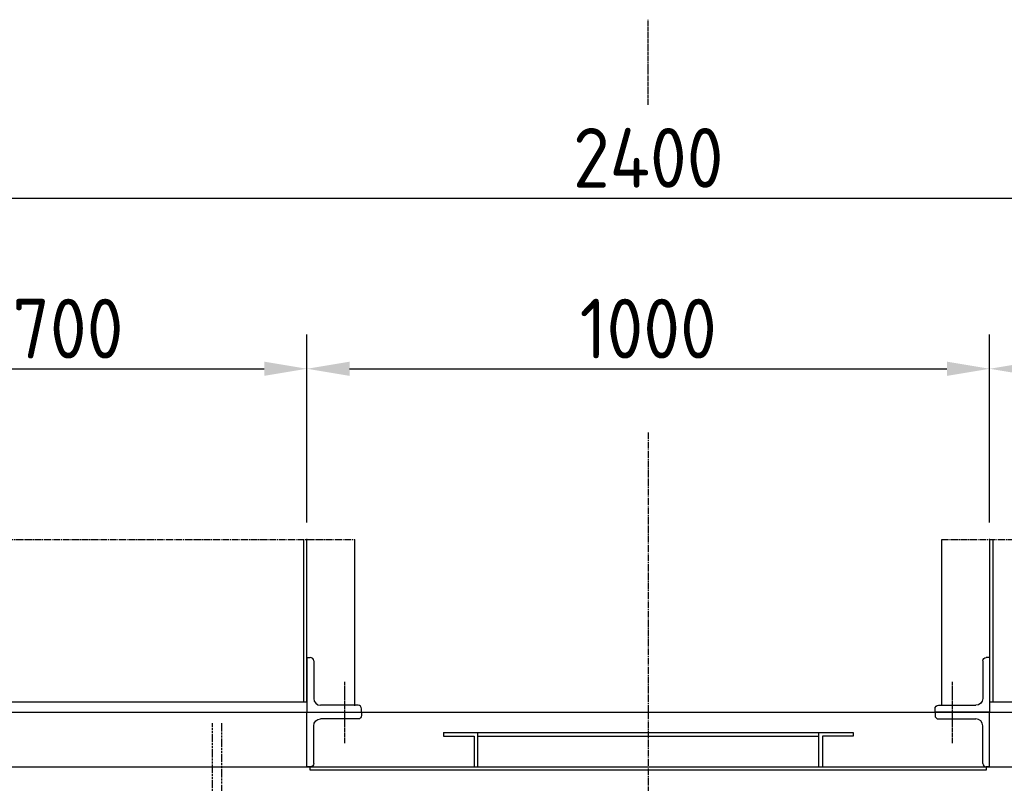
# Model space of a CAD drawing. Header units: millimetres. Extents: x -34725 to 178350, y -13707 to 126150.
# Tile 25 of 256: x -21378 to -19936, y 10131 to 11249. Entities that reach past the tile are written whole.
import ezdxf

# ---------------------------------------------------------------- set-up
doc = ezdxf.new("R2010")
doc.units = ezdxf.units.MM
for name, pattern in [('AM_ISO08W050', [18, 12, -1.5, 3, -1.5]), ('AM_ISO08W050x2', [9, 6, -0.75, 1.5, -0.75]), ('AM_ISO09W050', [22.5, 12, -1.5, 3, -1.5, 3, -1.5]), ('GEN7', [13.75, 10, -1.25, 1.25, -1.25]), ('GEN7A', [6.875, 5, -0.625, 0.625, -0.625])]:
    doc.linetypes.add(name, pattern=pattern)
doc.layers.get('0').update_dxf_attribs({"linetype": 'CONTINUOUS'})
doc.layers.get('Defpoints').update_dxf_attribs({"linetype": 'CONTINUOUS'})
for name, color, linetype in [('5', 3, 'CONTINUOUS'), ('7', 4, 'GEN7'), ('7A', 4, 'GEN7A')]:
    doc.layers.add(name, color=color, linetype=linetype)
for name, color, linetype, lineweight in [('AM_11', 3, 'AM_ISO09W050', 25), ('AM_4', 3, 'CONTINUOUS', 25), ('AM_7', 4, 'AM_ISO08W050', 25)]:
    doc.layers.add(name, color=color, linetype=linetype, lineweight=lineweight)
doc.styles.get("Standard").update_dxf_attribs({"font": 'isocp.shx'})
doc.dimstyles.new('GEN-ISO', dxfattribs={"dimtxt": 3.5, "dimasz": 2.5, "dimexe": 2, "dimexo": 1, "dimgap": 0.6, "dimtad": 1, "dimdsep": 46, "dimtxsty": 'Standard', "dimcen": 0, "dimclrd": 256, "dimclre": 256, "dimclrt": 2, "dimadec": 0, "dimazin": 0, "dimtp": 0.1, "dimtm": 0.1, "dimtfac": 0.71, "dimtdec": 3, "dimtmove": 0, "dimatfit": 3, "dimfxl": 1, "dimtzin": 0, "dimarcsym": 0})

# ---------------------------------------------------------------- blocks, each defined once
blk = doc.blocks.new('*D182')
at = {"layer": '5', "lineweight": -2, "transparency": 16777216}
for p, q in [((-19957.5, 10513), (-19957.5, 10788)), ((-19257.5, 10513), (-19257.5, 10788)), ((-19895, 10738), (-19320, 10738))]:
    blk.add_line(p, q, dxfattribs=at)
at = {"layer": '5', "transparency": 16777216}
for points in [[(-19895, 10748.4), (-19895, 10727.6), (-19957.5, 10738)], [(-19320, 10748.4), (-19320, 10727.6), (-19257.5, 10738)]]:
    blk.add_solid(points, dxfattribs=at)
at = {"layer": 'Defpoints', "color": 0, "transparency": 16777216}
for p in [(-19257.5, 10738), (-19957.5, 10488), (-19257.5, 10488)]:
    blk.add_point(p, dxfattribs=at)
at = {"layer": '5', "color": 2, "transparency": 16777216, "insert": (-19607.5, 10796.8), "char_height": 87.5, "attachment_point": 5}
blk.add_mtext('700', dxfattribs=at)
blk = doc.blocks.new('*D183')
at = {"layer": '5', "lineweight": -2, "transparency": 16777216}
for p, q in [((-21657.5, 10513), (-21657.5, 10788)), ((-20957.5, 10513), (-20957.5, 10788)), ((-21595, 10738), (-21020, 10738))]:
    blk.add_line(p, q, dxfattribs=at)
at = {"layer": '5', "transparency": 16777216}
for points in [[(-21595, 10748.4), (-21595, 10727.6), (-21657.5, 10738)], [(-21020, 10748.4), (-21020, 10727.6), (-20957.5, 10738)]]:
    blk.add_solid(points, dxfattribs=at)
at = {"layer": 'Defpoints', "color": 0, "transparency": 16777216}
for p in [(-20957.5, 10738), (-21657.5, 10488), (-20957.5, 10488)]:
    blk.add_point(p, dxfattribs=at)
at = {"layer": '5', "color": 2, "transparency": 16777216, "insert": (-21307.5, 10796.8), "char_height": 87.5, "attachment_point": 5}
blk.add_mtext('700', dxfattribs=at)
blk = doc.blocks.new('*D184')
at = {"layer": '5', "lineweight": -2, "transparency": 16777216}
for p, q in [((-20957.5, 10513), (-20957.5, 10788)), ((-19957.5, 10513), (-19957.5, 10788)), ((-20895, 10738), (-20020, 10738))]:
    blk.add_line(p, q, dxfattribs=at)
at = {"layer": '5', "transparency": 16777216}
for points in [[(-20895, 10748.4), (-20895, 10727.6), (-20957.5, 10738)], [(-20020, 10748.4), (-20020, 10727.6), (-19957.5, 10738)]]:
    blk.add_solid(points, dxfattribs=at)
at = {"layer": 'Defpoints', "color": 0, "transparency": 16777216}
for p in [(-19957.5, 10738), (-20957.5, 10488), (-19957.5, 10488)]:
    blk.add_point(p, dxfattribs=at)
at = {"layer": '5', "color": 2, "transparency": 16777216, "insert": (-20457.5, 10796.8), "char_height": 87.5, "attachment_point": 5}
blk.add_mtext('1000', dxfattribs=at)
blk = doc.blocks.new('GLE-LST110D7')
for p, q in [((0, 80), (0, 0)), ((0, 80), (5, 80)), ((10, 75), (10, 20)), ((0, 0), (80, 0)), ((75, 10), (20, 10)), ((80, 0), (80, 5))]:
    blk.add_line(p, q)
for centre, radius, start, end in [((5, 75), 5, 0, 90), ((20, 20), 10, 180, 270), ((75, 5), 5, 0, 90)]:
    blk.add_arc(centre, radius, start, end)
blk = doc.blocks.new('*D185')
at = {"layer": '5', "lineweight": -2, "transparency": 16777216}
for p, q in [((-21657.5, 10763), (-21657.5, 11038)), ((-19257.5, 10763), (-19257.5, 11038)), ((-21595, 10988), (-19320, 10988))]:
    blk.add_line(p, q, dxfattribs=at)
at = {"layer": '5', "transparency": 16777216}
for points in [[(-21595, 10998.4), (-21595, 10977.6), (-21657.5, 10988)], [(-19320, 10998.4), (-19320, 10977.6), (-19257.5, 10988)]]:
    blk.add_solid(points, dxfattribs=at)
at = {"layer": 'Defpoints', "color": 0, "transparency": 16777216}
for p in [(-19257.5, 10988), (-21657.5, 10738), (-19257.5, 10738)]:
    blk.add_point(p, dxfattribs=at)
at = {"layer": '5', "color": 2, "transparency": 16777216, "insert": (-20457.5, 11046.8), "char_height": 87.5, "attachment_point": 5}
blk.add_mtext('2400', dxfattribs=at)

msp = doc.modelspace()

# ---------------------------------------------------------------- linework, layer by layer
at = {"layer": '7'}
for p, q in [((-20457.469, 10644.913), (-20457.469, 10235.325)), ((-21727.469, 10488.024), (-20887.468, 10488.024)), ((-20027.47, 10488.024), (-19187.47, 10488.024)), ((-20457.469, 10235.325), (-20457.469, 7735.325))]:
    msp.add_line(p, q, dxfattribs=at)
at = {"layer": '7A'}
for p, q in [((-20902.469, 10279.548), (-20902.469, 10189.852)), ((-20012.469, 10279.548), (-20012.469, 10189.852))]:
    msp.add_line(p, q, dxfattribs=at)
at = {"layer": 'AM_11'}
for p, q in [((-21095.47, 9966.391), (-21095.47, 10219.09)), ((-21082.469, 10219.09), (-21082.469, 9966.391))]:
    msp.add_line(p, q, dxfattribs=at)
at = {"layer": 'AM_4'}
for p, q in [((-20962.469, 10488.024), (-20962.469, 10250.325)), ((-20957.469, 10250.325), (-20957.469, 10488.024)), ((-20887.468, 10244.324), (-20887.468, 10488.024)), ((-20027.47, 10245.325), (-20027.47, 10488.024)), ((-19957.47, 10488.024), (-19957.47, 10250.325)), ((-19952.47, 10250.325), (-19952.47, 10488.024)), ((-20957.469, 10305.324), (-20957.469, 10235.325)), ((-19957.47, 10305.324), (-19957.47, 10235.325)), ((-21657.469, 10250.325), (-20957.469, 10250.325)), ((-19957.47, 10250.325), (-19257.47, 10250.325)), ((-21727.469, 10235.325), (-19187.47, 10235.325)), ((-21657.469, 10235.325), (-20989.468, 10235.325)), ((-20989.468, 10235.325), (-20985.469, 10235.325)), ((-20972.468, 10235.325), (-20957.469, 10235.325)), ((-20957.469, 10235.325), (-20887.469, 10235.325)), ((-20957.469, 10235.325), (-20887.469, 10235.325)), ((-20957.469, 10165.325), (-20957.469, 10235.325)), ((-19957.47, 10235.325), (-20027.47, 10235.325)), ((-19957.47, 10235.325), (-20027.47, 10235.325)), ((-19957.47, 10165.325), (-19957.47, 10235.325)), ((-19957.47, 10235.325), (-19942.468, 10235.325)), ((-20757.469, 10205.352), (-20757.469, 10200.352)), ((-20757.469, 10205.352), (-20157.469, 10205.352)), ((-20757.469, 10200.352), (-20712.469, 10200.352)), ((-20712.469, 10200.352), (-20712.469, 10155.352)), ((-20707.469, 10205.352), (-20707.469, 10155.352)), ((-20707.469, 10200.352), (-20207.469, 10200.352)), ((-20207.469, 10155.352), (-20207.469, 10205.352)), ((-20157.469, 10200.352), (-20202.469, 10200.352)), ((-20202.469, 10200.352), (-20202.469, 10155.352)), ((-20157.469, 10205.352), (-20157.469, 10200.352)), ((-21657.469, 10155.325), (-19257.47, 10155.325)), ((-20952.969, 10155.325), (-20957.469, 10155.325)), ((-20952.469, 10150.325), (-20952.469, 10155.352)), ((-20952.469, 10155.352), (-19962.47, 10155.352)), ((-19962.469, 10155.352), (-19962.469, 10150.325)), ((-19961.969, 10155.325), (-19957.469, 10155.325)), ((-19962.47, 10150.325), (-20952.469, 10150.325))]:
    msp.add_line(p, q, dxfattribs=at)
for p in [(-20957.469, 10488.024), (-19957.47, 10488.024)]:
    msp.add_point(p, dxfattribs=at)
at = {"layer": 'AM_7', "linetype": 'AM_ISO08W050x2'}
msp.add_line((-20457.469, 11124.633), (-20457.469, 11249.063), dxfattribs=at)

# ---------------------------------------------------------------- block references
at = {"layer": 'AM_4'}
msp.add_blockref('GLE-LST110D7', (-20957.469, 10235.325), dxfattribs=at)
at = {"layer": 'AM_4', "xscale": -1}
msp.add_blockref('GLE-LST110D7', (-19957.469, 10235.325), dxfattribs=at)
at = {"layer": 'AM_4', "xscale": -1, "rotation": 180}
msp.add_blockref('GLE-LST110D7', (-20957.469, 10235.325), dxfattribs=at)
at = {"layer": 'AM_4', "rotation": 180}
msp.add_blockref('GLE-LST110D7', (-19957.469, 10235.325), dxfattribs=at)

# ---------------------------------------------------------------- dimensions: what is measured, and where the dimension line sits
at = {"layer": '5'}
for base, p1, p2, override, picture, middle in [((-19257.47, 10988.024), (-21657.469, 10738.024), (-19257.47, 10738.024), {"dimscale": 25, "dimdec": 0}, '*D185', (-20457.47, 11046.782)), ((-20957.469, 10738.024), (-21657.469, 10488.024), (-20957.469, 10488.024), {"dimscale": 25, "dimdec": 0, "dimtix": 1, "dimtmove": 2}, '*D183', (-21307.469, 10796.774)), ((-19957.47, 10738.024), (-20957.469, 10488.024), (-19957.47, 10488.024), {"dimscale": 25, "dimdec": 0, "dimtix": 1, "dimtmove": 2}, '*D184', (-20457.47, 10796.774)), ((-19257.47, 10738.024), (-19957.47, 10488.024), (-19257.47, 10488.024), {"dimscale": 25, "dimdec": 0, "dimtix": 1, "dimtmove": 2}, '*D182', (-19607.47, 10796.774))]:
    dim = msp.add_linear_dim(base=base, p1=p1, p2=p2, dimstyle='GEN-ISO', override=override, dxfattribs=at)
    dim.commit()
    dim.dimension.update_dxf_attribs({"geometry": picture, "text_midpoint": middle})

doc.saveas('drawing.dxf')
